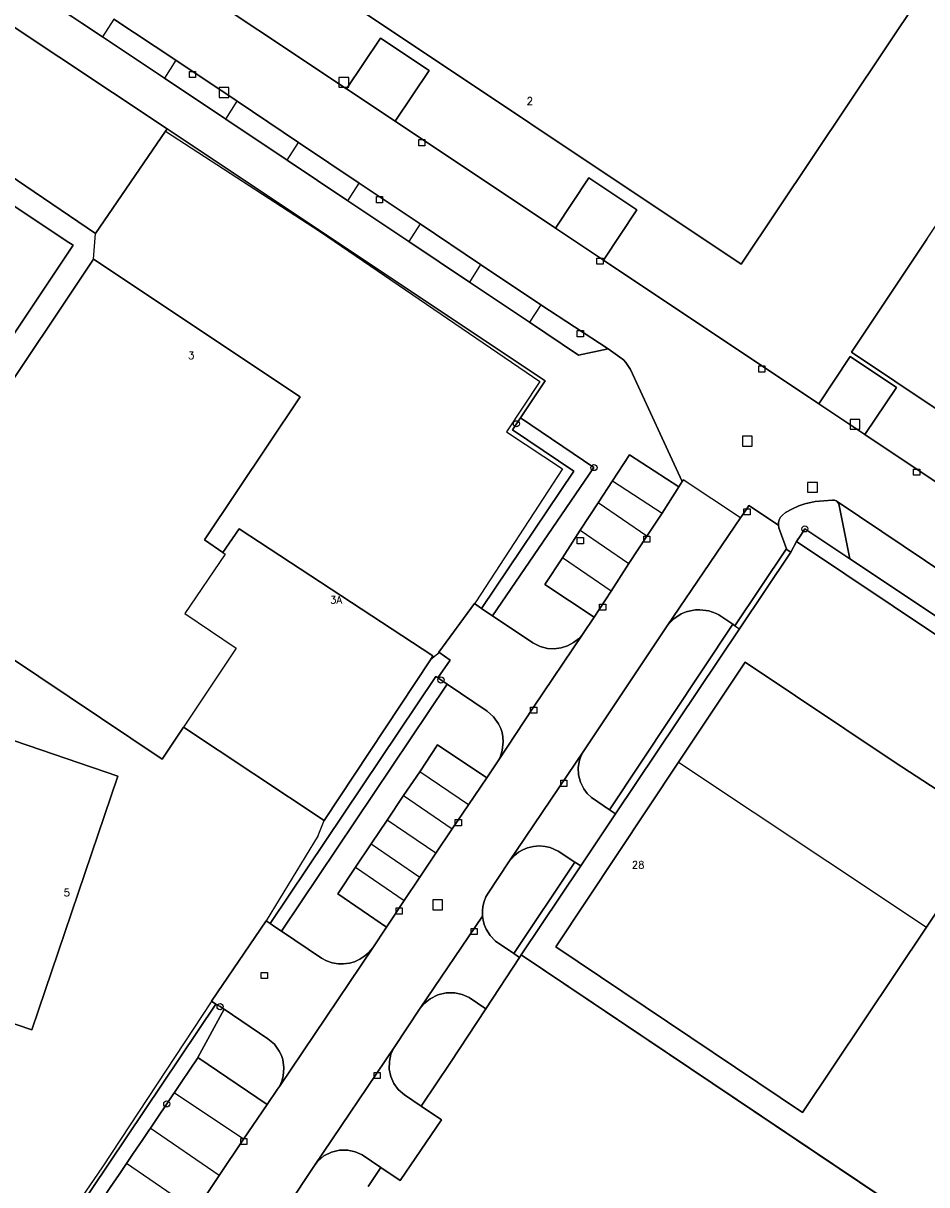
# Model space of a CAD drawing. Header units: metres. Extents: x 108000 to 109000, y 423000 to 423600.
# Tile 69 of 88: x 108815 to 108888, y 423268 to 423363. Entities that reach past the tile are written whole.
import ezdxf

# ---------------------------------------------------------------- set-up
doc = ezdxf.new("R2010")
doc.units = ezdxf.units.M
doc.header["$MEASUREMENT"] = 0
for name, color, linetype in [('Erf', 10, 'Continuous'), ('groenvoorziening', 10, 'Continuous'), ('Hek', 10, 'Continuous'), ('Huisnummers', 10, 'Continuous'), ('Inrit', 10, 'Continuous'), ('inspectie- _rioolput', 10, 'Continuous'), ('kolk', 10, 'Continuous'), ('onverhard', 10, 'Continuous'), ('open verharding', 10, 'Continuous'), ('pand', 10, 'Continuous'), ('Parkeervlak', 10, 'Continuous'), ('rijbaan lokale weg', 10, 'Continuous'), ('vegetatieobject', 10, 'Continuous'), ('waterleidingput', 10, 'Continuous'), ('Wegmarkering', 10, 'Continuous')]:
    doc.layers.add(name, color=color, linetype=linetype)
doc.styles.get("Standard").update_dxf_attribs({"font": 'txt.shx'})

msp = doc.modelspace()

# ---------------------------------------------------------------- linework, layer by layer
at = {"layer": 'Erf', "color": 52, "true_color": 0xd2d200}
msp.add_line((108855.251, 423287.162), (108886.6, 423266.117), dxfattribs=at)
for points in [[(108856.068, 423397.113), (108890.773, 423369.809), (108873.213, 423343.522), (108838.784, 423366.51), (108838.055, 423370.146), (108856.068, 423397.113)], [(108826.597, 423367.413), (108841.002, 423357.813), (108843.779, 423361.972), (108847.73, 423359.334), (108844.955, 423355.179), (108858.044, 423346.455), (108860.784, 423350.558), (108864.701, 423347.942), (108861.963, 423343.843), (108879.53, 423332.135), (108882.096, 423335.979), (108885.863, 423333.464), (108883.299, 423329.623), (108897.203, 423320.356), (108899.76, 423324.186), (108903.561, 423321.648), (108901.006, 423317.822), (108925.218, 423301.7), (108931.324, 423297.592), (108933.808, 423301.316), (108936.329, 423300.175), (108946.726, 423329.428), (108895.658, 423369.742)], [(108817.245, 423263.655), (108830.341, 423283.153), (108829.99, 423283.38), (108834.428, 423289.944), (108834.768, 423289.715), (108848.299, 423309.873), (108848.449, 423309.771), (108849.462, 423311.208), (108848.53, 423311.86), (108851.453, 423315.83), (108851.534, 423315.771), (108851.925, 423315.483), (108852.006, 423315.424), (108859.539, 423326.626), (108854.54, 423330.015), (108854.861, 423330.494), (108855.182, 423330.974), (108857.205, 423333.999), (108826.35, 423354.551), (108826.229, 423354.37), (108820.512, 423346.032), (108789.252, 423367.256), (108772.508, 423342.142)], [(108913.439, 423336.318), (108909.958, 423331.113), (108903.802, 423321.906), (108892.893, 423329.194), (108882.196, 423336.341), (108888.357, 423345.559), (108891.835, 423350.763), (108899.143, 423361.696), (108909.842, 423354.542), (108920.748, 423347.249), (108913.439, 423336.318)], [(108818.134, 423345.429), (108818.688, 423345.06), (108807.312, 423328.065), (108790.288, 423339.407), (108801.651, 423356.399), (108818.134, 423345.429)], [(108830.912, 423319.988), (108832.234, 423321.934), (108848.044, 423311.551), (108847.854, 423311.251), (108839.172, 423298.132), (108827.706, 423305.736), (108825.947, 423303.139), (108803.233, 423318.329), (108820.346, 423343.933), (108837.214, 423332.685), (108829.406, 423321.019), (108830.912, 423319.988)], [(108886.6, 423266.117), (108916.531, 423246.024), (108919.474, 423244.064), (108930.829, 423276.488), (108930.758, 423276.517), (108933.18, 423283.789), (108877.717, 423320.904), (108877.247, 423320.012), (108873.07, 423313.774), (108862.956, 423298.669), (108860.112, 423294.422), (108855.251, 423287.162)], [(108767.213, 423297.4), (108766.777, 423297.548), (108773.942, 423318.295), (108822.337, 423301.743), (108815.322, 423281.038), (108805.22, 423284.473), (108802.661, 423277.363), (108805.245, 423276.484), (108798.295, 423255.689), (108749.837, 423272.3), (108756.875, 423292.944), (108764.808, 423290.244), (108767.213, 423297.4)], [(108888.336, 423289.413), (108878.212, 423274.291), (108858.085, 423287.832), (108868.096, 423302.875), (108873.53, 423311.04), (108885.76, 423302.86), (108893.795, 423297.647), (108888.336, 423289.413)], [(108855.251, 423287.162), (108855.119, 423286.951), (108852.362, 423282.771), (108849.473, 423278.393), (108847.154, 423274.895), (108847.099, 423274.811), (108848.754, 423273.695), (108845.376, 423268.763), (108843.796, 423269.828), (108843.74, 423269.745), (108842.764, 423268.272)]]:
    msp.add_lwpolyline(points, dxfattribs=at)
at = {"layer": 'groenvoorziening', "color": 3}
for points in [[(108804.197, 423369.307), (108826.35, 423354.551)], [(108826.35, 423354.551), (108857.205, 423333.999), (108855.182, 423330.974), (108861.187, 423326.922), (108852.906, 423314.82), (108856.195, 423312.615), (108856.787, 423312.322), (108857.396, 423312.167), (108857.954, 423312.136), (108858.508, 423312.207), (108859.04, 423312.378), (108859.532, 423312.643), (108859.917, 423312.945), (108860.255, 423313.3), (108861.205, 423314.727), (108857.189, 423317.378), (108858.614, 423319.564), (108860.076, 423321.806), (108861.541, 423324.052), (108862.708, 423325.842), (108864.096, 423327.972), (108868.126, 423325.348), (108868.39, 423325.78), (108864.159, 423334.937), (108863.802, 423335.494), (108863.588, 423335.706), (108863.296, 423335.945), (108862.354, 423336.609), (108859.917, 423336.109), (108855.931, 423338.776), (108851.022, 423342.059), (108846.089, 423345.358), (108841.104, 423348.691), (108836.148, 423352.006), (108831.14, 423355.355), (108826.14, 423358.699), (108821.091, 423362.059), (108816.107, 423365.375)], [(108841.002, 423357.813), (108844.955, 423355.179), (108847.73, 423359.334), (108843.779, 423361.972), (108841.002, 423357.813)], [(108858.044, 423346.455), (108861.963, 423343.843), (108864.701, 423347.942), (108860.784, 423350.558), (108858.044, 423346.455)], [(108879.53, 423332.135), (108883.299, 423329.623), (108885.863, 423333.464), (108882.096, 423335.979), (108879.53, 423332.135)], [(108881.045, 423324.145), (108880.958, 423324.217), (108880.804, 423324.265), (108880.642, 423324.269), (108879.253, 423324.143), (108878.387, 423323.959), (108877.92, 423323.803), (108877.379, 423323.566), (108876.828, 423323.26), (108876.572, 423323.05), (108876.422, 423322.866), (108876.306, 423322.657), (108876.244, 423322.434), (108876.24, 423322.222), (108876.279, 423322.014), (108876.896, 423320.303), (108876.874, 423320.27), (108877.247, 423320.012), (108877.717, 423320.904), (108878.057, 423321.414), (108878.397, 423321.925), (108882.073, 423319.476), (108881.179, 423323.956), (108881.045, 423324.145)], [(108872.528, 423314.136), (108871.373, 423314.909), (108871.158, 423315.021), (108870.55, 423315.237), (108869.839, 423315.33), (108869.48, 423315.317), (108869.054, 423315.248), (108868.71, 423315.148), (108868.314, 423314.979), (108867.715, 423314.584), (108867.452, 423314.339), (108867.174, 423314.009), (108860.463, 423303.983), (108860.358, 423303.819), (108860.149, 423303.438), (108860.009, 423303.055), (108859.904, 423302.453), (108859.927, 423301.842), (108860.078, 423301.25), (108860.35, 423300.703), (108860.638, 423300.324), (108860.984, 423299.997), (108862.462, 423299.002), (108872.528, 423314.136)], [(108852.477, 423307.037), (108849.221, 423309.247), (108835.745, 423289.177), (108835.689, 423289.094), (108838.943, 423286.901), (108839.365, 423286.681), (108839.833, 423286.523), (108840.32, 423286.441), (108840.744, 423286.432), (108841.233, 423286.495), (108841.641, 423286.61), (108842.092, 423286.812), (108842.505, 423287.083), (108842.821, 423287.365), (108843.137, 423287.743), (108844.252, 423289.429), (108840.281, 423292.153), (108841.738, 423294.323), (108843.008, 423296.214), (108844.319, 423298.166), (108845.659, 423300.161), (108846.967, 423302.109), (108848.434, 423304.294), (108852.441, 423301.621), (108853.37, 423303.007), (108853.555, 423303.382), (108853.704, 423303.847), (108853.783, 423304.539), (108853.754, 423304.956), (108853.687, 423305.298), (108853.581, 423305.63), (108853.404, 423306.009), (108853, 423306.576), (108852.477, 423307.037)], [(108859.636, 423294.732), (108858.257, 423295.631), (108857.623, 423295.913), (108857.217, 423296.009), (108856.732, 423296.05), (108856.247, 423296.013), (108855.775, 423295.899), (108855.389, 423295.741), (108855.028, 423295.532), (108854.699, 423295.276), (108854.239, 423294.755), (108852.543, 423292.201), (108852.376, 423291.895), (108852.223, 423291.507), (108852.125, 423291.1), (108852.087, 423290.754), (108852.098, 423290.331), (108852.142, 423289.992), (108852.231, 423289.655), (108852.387, 423289.267), (108852.717, 423288.735), (108853.149, 423288.282), (108854.655, 423287.265), (108859.636, 423294.732)], [(108852.362, 423282.771), (108851.018, 423283.676), (108850.441, 423283.93), (108849.824, 423284.061), (108849.124, 423284.056), (108848.443, 423283.893), (108847.817, 423283.58), (108847.277, 423283.134), (108847.008, 423282.813), (108844.876, 423279.62), (108844.625, 423279.059), (108844.492, 423278.46), (108844.488, 423277.846), (108844.612, 423277.245), (108844.859, 423276.683), (108845.218, 423276.186), (108845.729, 423275.735), (108847.099, 423274.811), (108847.154, 423274.895), (108849.473, 423278.393), (108852.362, 423282.771)], [(108831.02, 423282.734), (108828.875, 423278.78), (108834.523, 423274.97), (108835.362, 423276.205), (108835.519, 423276.42), (108835.713, 423276.862), (108835.826, 423277.258), (108835.891, 423277.941), (108835.795, 423278.621), (108835.689, 423278.948), (108835.513, 423279.32), (108835.11, 423279.876), (108834.59, 423280.323), (108831.02, 423282.734)], [(108842.764, 423268.272), (108843.74, 423269.745), (108843.796, 423269.828), (108842.272, 423270.855), (108841.712, 423271.108), (108841.112, 423271.238), (108840.429, 423271.233), (108839.767, 423271.069), (108839.16, 423270.757), (108838.643, 423270.312), (108838.387, 423269.991), (108836.117, 423266.586)]]:
    msp.add_lwpolyline(points, dxfattribs=at)
at = {"layer": 'Hek', "color": 30}
for p, q in [((108820.512, 423346.032), (108826.229, 423354.37)), ((108820.346, 423343.933), (108820.512, 423346.032)), ((108877.717, 423320.904), (108933.18, 423283.789)), ((108851.453, 423315.83), (108848.53, 423311.86)), ((108838.678, 423296.894), (108839.172, 423298.132)), ((108838.678, 423296.894), (108834.428, 423289.944)), ((108834.428, 423289.944), (108829.99, 423283.38))]:
    msp.add_line(p, q, dxfattribs=at)
for points in [[(108826.229, 423354.37), (108838.881, 423346.153), (108856.777, 423333.939), (108854.045, 423329.844), (108858.63, 423326.823), (108851.547, 423315.958), (108851.453, 423315.83)], [(108855.251, 423287.162), (108860.112, 423294.422), (108862.956, 423298.669), (108873.07, 423313.774), (108877.247, 423320.012), (108877.717, 423320.904)], [(108848.53, 423311.86), (108848.436, 423311.732), (108847.854, 423311.251)], [(108916.531, 423246.024), (108886.6, 423266.117), (108855.251, 423287.162)], [(108829.99, 423283.38), (108829.962, 423283.338), (108821.087, 423269.88), (108816.963, 423263.844)]]:
    msp.add_lwpolyline(points, dxfattribs=at)
at = {"layer": 'Inrit', "color": 255}
for points in [[(108876.874, 423320.27), (108876.896, 423320.303), (108876.279, 423322.014), (108876.24, 423322.222), (108873.827, 423323.841), (108873.676, 423323.566), (108873.147, 423322.829), (108867.174, 423314.009), (108867.452, 423314.339), (108867.715, 423314.584), (108868.314, 423314.979), (108868.71, 423315.148), (108869.054, 423315.248), (108869.48, 423315.317), (108869.839, 423315.33), (108870.55, 423315.237), (108871.158, 423315.021), (108871.373, 423314.909), (108872.528, 423314.136), (108872.694, 423314.025), (108876.874, 423320.27)], [(108852.456, 423315.122), (108852.006, 423315.424), (108851.925, 423315.483), (108851.534, 423315.771), (108851.453, 423315.83), (108848.53, 423311.86), (108849.462, 423311.208), (108848.449, 423309.771), (108848.705, 423309.597), (108849.221, 423309.247), (108852.477, 423307.037), (108853, 423306.576), (108853.404, 423306.009), (108853.581, 423305.63), (108853.687, 423305.298), (108853.754, 423304.956), (108853.783, 423304.539), (108853.704, 423303.847), (108853.555, 423303.382), (108853.37, 423303.007), (108856.266, 423307.373), (108860.255, 423313.3), (108859.917, 423312.945), (108859.532, 423312.643), (108859.04, 423312.378), (108858.508, 423312.207), (108857.954, 423312.136), (108857.396, 423312.167), (108856.787, 423312.322), (108856.195, 423312.615), (108852.906, 423314.82), (108852.456, 423315.122)], [(108862.956, 423298.669), (108862.462, 423299.002), (108860.984, 423299.997), (108860.638, 423300.324), (108860.35, 423300.703), (108860.078, 423301.25), (108859.927, 423301.842), (108859.904, 423302.453), (108860.009, 423303.055), (108860.149, 423303.438), (108860.358, 423303.819), (108854.239, 423294.755), (108854.699, 423295.276), (108855.028, 423295.532), (108855.389, 423295.741), (108855.775, 423295.899), (108856.247, 423296.013), (108856.732, 423296.05), (108857.217, 423296.009), (108857.623, 423295.913), (108858.257, 423295.631), (108859.636, 423294.732), (108860.112, 423294.422), (108862.956, 423298.669)], [(108834.768, 423289.715), (108834.428, 423289.944), (108829.99, 423283.38), (108830.341, 423283.153), (108830.68, 423282.944), (108831.02, 423282.734), (108834.59, 423280.323), (108835.11, 423279.876), (108835.513, 423279.32), (108835.689, 423278.948), (108835.795, 423278.621), (108835.891, 423277.941), (108835.826, 423277.258), (108835.713, 423276.862), (108835.519, 423276.42), (108843.137, 423287.743), (108842.821, 423287.365), (108842.505, 423287.083), (108842.092, 423286.812), (108841.641, 423286.61), (108841.233, 423286.495), (108840.744, 423286.432), (108840.32, 423286.441), (108839.833, 423286.523), (108839.365, 423286.681), (108838.943, 423286.901), (108835.689, 423289.094), (108835.228, 423289.405), (108834.768, 423289.715)], [(108855.119, 423286.951), (108854.655, 423287.265), (108853.149, 423288.282), (108852.717, 423288.735), (108852.387, 423289.267), (108852.231, 423289.655), (108852.142, 423289.992), (108852.098, 423290.331), (108847.008, 423282.813), (108847.277, 423283.134), (108847.817, 423283.58), (108848.443, 423283.893), (108849.124, 423284.056), (108849.824, 423284.061), (108850.441, 423283.93), (108851.018, 423283.676), (108852.362, 423282.771), (108855.119, 423286.951)], [(108848.754, 423273.695), (108847.099, 423274.811), (108845.729, 423275.735), (108845.218, 423276.186), (108844.859, 423276.683), (108844.612, 423277.245), (108844.488, 423277.846), (108844.492, 423278.46), (108844.625, 423279.059), (108844.876, 423279.62), (108838.387, 423269.991), (108838.643, 423270.312), (108839.16, 423270.757), (108839.767, 423271.069), (108840.429, 423271.233), (108841.112, 423271.238), (108841.712, 423271.108), (108842.272, 423270.855), (108843.796, 423269.828), (108845.376, 423268.763), (108848.754, 423273.695)]]:
    msp.add_lwpolyline(points, dxfattribs=at)
at = {"layer": 'inspectie- _rioolput', "color": 30}
for p, q in [((108831.402, 423357.922), (108830.602, 423357.922)), ((108830.602, 423357.922), (108830.602, 423357.122)), ((108831.402, 423357.122), (108831.402, 423357.922)), ((108841.175, 423358.758), (108840.375, 423358.758)), ((108840.375, 423358.758), (108840.375, 423357.958)), ((108840.375, 423357.958), (108841.175, 423357.958)), ((108841.175, 423357.958), (108841.175, 423358.758)), ((108830.602, 423357.122), (108831.402, 423357.122)), ((108882.89, 423330.853), (108882.09, 423330.853)), ((108882.09, 423330.853), (108882.09, 423330.053)), ((108882.89, 423330.053), (108882.89, 423330.853)), ((108874.106, 423329.476), (108873.306, 423329.476)), ((108873.306, 423329.476), (108873.306, 423328.676)), ((108874.106, 423328.676), (108874.106, 423329.476)), ((108882.09, 423330.053), (108882.89, 423330.053)), ((108873.306, 423328.676), (108874.106, 423328.676)), ((108879.426, 423325.709), (108878.626, 423325.709)), ((108878.626, 423325.709), (108878.626, 423324.909)), ((108879.426, 423324.909), (108879.426, 423325.709)), ((108878.626, 423324.909), (108879.426, 423324.909)), ((108848.837, 423291.648), (108848.037, 423291.648)), ((108848.037, 423291.648), (108848.037, 423290.848)), ((108848.837, 423290.848), (108848.837, 423291.648)), ((108848.037, 423290.848), (108848.837, 423290.848))]:
    msp.add_line(p, q, dxfattribs=at)
at = {"layer": 'kolk', "color": 30, "true_color": 0xf07a00}
for p, q in [((108828.18, 423358.744), (108828.18, 423359.244)), ((108828.18, 423359.244), (108828.68, 423359.244)), ((108828.68, 423359.244), (108828.68, 423358.744)), ((108828.68, 423358.744), (108828.18, 423358.744)), ((108846.898, 423353.184), (108846.898, 423353.684)), ((108846.898, 423353.684), (108847.398, 423353.684)), ((108847.398, 423353.184), (108846.898, 423353.184)), ((108847.398, 423353.684), (108847.398, 423353.184)), ((108843.438, 423348.528), (108843.438, 423349.028)), ((108843.438, 423349.028), (108843.938, 423349.028)), ((108843.938, 423348.528), (108843.438, 423348.528)), ((108843.938, 423349.028), (108843.938, 423348.528)), ((108861.432, 423343.507), (108861.432, 423344.007)), ((108861.432, 423344.007), (108861.932, 423344.007)), ((108861.932, 423344.007), (108861.932, 423343.507)), ((108861.932, 423343.507), (108861.432, 423343.507)), ((108859.822, 423337.604), (108859.822, 423338.104)), ((108859.822, 423338.104), (108860.322, 423338.104)), ((108860.322, 423338.104), (108860.322, 423337.604)), ((108860.322, 423337.604), (108859.822, 423337.604)), ((108874.635, 423334.715), (108874.635, 423335.215)), ((108874.635, 423335.215), (108875.135, 423335.215)), ((108875.135, 423335.215), (108875.135, 423334.715)), ((108875.135, 423334.715), (108874.635, 423334.715)), ((108887.269, 423326.302), (108887.269, 423326.802)), ((108887.269, 423326.802), (108887.769, 423326.802)), ((108887.769, 423326.802), (108887.769, 423326.302)), ((108887.769, 423326.302), (108887.269, 423326.302)), ((108873.426, 423323.066), (108873.426, 423323.566)), ((108873.426, 423323.566), (108873.926, 423323.566)), ((108873.926, 423323.066), (108873.426, 423323.066)), ((108873.926, 423323.566), (108873.926, 423323.066)), ((108865.255, 423320.837), (108865.255, 423321.337)), ((108865.255, 423321.337), (108865.755, 423321.337)), ((108865.755, 423321.337), (108865.755, 423320.837)), ((108865.755, 423320.837), (108865.255, 423320.837)), ((108861.647, 423315.291), (108861.647, 423315.791)), ((108861.647, 423315.791), (108862.147, 423315.791)), ((108862.147, 423315.291), (108861.647, 423315.291)), ((108862.147, 423315.791), (108862.147, 423315.291)), ((108856.016, 423306.873), (108856.016, 423307.373)), ((108856.016, 423307.373), (108856.516, 423307.373)), ((108856.516, 423306.873), (108856.016, 423306.873)), ((108856.516, 423307.373), (108856.516, 423306.873)), ((108858.482, 423300.91), (108858.482, 423301.41)), ((108858.482, 423301.41), (108858.982, 423301.41)), ((108858.982, 423301.41), (108858.982, 423300.91)), ((108858.982, 423300.91), (108858.482, 423300.91)), ((108849.873, 423297.7), (108849.873, 423298.2)), ((108849.873, 423298.2), (108850.373, 423298.2)), ((108850.373, 423298.2), (108850.373, 423297.7)), ((108850.373, 423297.7), (108849.873, 423297.7)), ((108845.051, 423290.498), (108845.051, 423290.998)), ((108845.051, 423290.998), (108845.551, 423290.998)), ((108845.551, 423290.998), (108845.551, 423290.498)), ((108845.551, 423290.498), (108845.051, 423290.498)), ((108851.16, 423288.814), (108851.16, 423289.314)), ((108851.16, 423289.314), (108851.66, 423289.314)), ((108851.66, 423288.814), (108851.16, 423288.814)), ((108851.66, 423289.314), (108851.66, 423288.814)), ((108834.038, 423285.234), (108834.038, 423285.734)), ((108834.038, 423285.734), (108834.538, 423285.734)), ((108834.538, 423285.234), (108834.038, 423285.234)), ((108834.538, 423285.734), (108834.538, 423285.234)), ((108843.243, 423277.067), (108843.243, 423277.567)), ((108843.243, 423277.567), (108843.743, 423277.567)), ((108843.743, 423277.567), (108843.743, 423277.067)), ((108843.743, 423277.067), (108843.243, 423277.067)), ((108832.375, 423271.692), (108832.375, 423272.192)), ((108832.375, 423272.192), (108832.875, 423272.192)), ((108832.875, 423271.692), (108832.375, 423271.692)), ((108832.875, 423272.192), (108832.875, 423271.692))]:
    msp.add_line(p, q, dxfattribs=at)
at = {"layer": 'onverhard', "color": 255}
for points in [[(108861.187, 423326.922), (108855.182, 423330.974), (108854.861, 423330.494), (108854.54, 423330.015), (108859.539, 423326.626), (108852.006, 423315.424), (108852.456, 423315.122), (108852.906, 423314.82), (108861.187, 423326.922)], [(108878.397, 423321.925), (108878.057, 423321.414), (108877.717, 423320.904), (108933.18, 423283.789), (108933.56, 423284.355), (108933.939, 423284.921), (108933.277, 423285.365), (108882.073, 423319.476), (108878.397, 423321.925)], [(108848.705, 423309.597), (108848.449, 423309.771), (108848.299, 423309.873), (108834.768, 423289.715), (108835.228, 423289.405), (108835.689, 423289.094), (108835.745, 423289.177), (108849.221, 423309.247), (108848.705, 423309.597)], [(108826.331, 423275.01), (108827.51, 423276.757), (108828.233, 423277.829), (108828.814, 423278.689), (108828.875, 423278.78), (108831.02, 423282.734), (108830.68, 423282.944), (108830.341, 423283.153), (108817.245, 423263.655), (108817.738, 423263.327), (108818.231, 423262.999), (108821.08, 423267.23), (108821.132, 423267.306), (108821.716, 423268.172), (108822.435, 423269.238), (108823.601, 423270.965), (108824.376, 423272.114), (108825.546, 423273.847), (108826.331, 423275.01)]]:
    msp.add_lwpolyline(points, dxfattribs=at)
at = {"layer": 'open verharding', "color": 255}
msp.add_line((108872.694, 423314.025), (108873.07, 423313.774), dxfattribs=at)
for points in [[(108804.197, 423369.307), (108806.049, 423372.068), (108800.961, 423375.503), (108800.803, 423374.895), (108800.56, 423374.392), (108798.438, 423371.238), (108794.795, 423373.524), (108792.382, 423369.965), (108791.45, 423370.617), (108789.252, 423367.256), (108820.512, 423346.032), (108826.229, 423354.37), (108826.35, 423354.551), (108804.197, 423369.307)], [(108873.07, 423313.774), (108877.247, 423320.012), (108876.874, 423320.27), (108872.694, 423314.025)], [(108872.694, 423314.025), (108872.528, 423314.136), (108862.462, 423299.002), (108862.956, 423298.669), (108873.07, 423313.774)], [(108860.112, 423294.422), (108859.636, 423294.732), (108854.655, 423287.265), (108855.119, 423286.951), (108855.251, 423287.162), (108860.112, 423294.422)]]:
    msp.add_lwpolyline(points, dxfattribs=at)
at = {"layer": 'pand', "color": 1}
for points in [[(108838.055, 423370.146), (108838.784, 423366.51), (108873.213, 423343.522), (108890.773, 423369.809), (108856.068, 423397.113), (108838.055, 423370.146)], [(108818.134, 423345.429), (108801.651, 423356.399), (108790.288, 423339.407), (108807.312, 423328.065), (108818.688, 423345.06), (108818.134, 423345.429)], [(108888.357, 423345.559), (108882.196, 423336.341), (108892.893, 423329.194)], [(108830.912, 423319.988), (108829.406, 423321.019), (108837.214, 423332.685), (108820.346, 423343.933), (108803.233, 423318.329), (108825.947, 423303.139), (108827.706, 423305.736)], [(108827.706, 423305.736), (108839.172, 423298.132), (108847.854, 423311.251), (108848.044, 423311.551), (108832.234, 423321.934), (108830.912, 423319.988)], [(108830.912, 423319.988), (108831.105, 423319.856), (108827.798, 423315.012), (108831.997, 423312.196), (108827.706, 423305.736)], [(108805.22, 423284.473), (108815.322, 423281.038), (108822.337, 423301.743), (108773.942, 423318.295), (108766.777, 423297.548), (108767.213, 423297.4)], [(108888.336, 423289.413), (108893.795, 423297.647), (108885.76, 423302.86), (108873.53, 423311.04), (108868.096, 423302.875)], [(108868.096, 423302.875), (108858.085, 423287.832), (108878.212, 423274.291), (108888.336, 423289.413)], [(108868.096, 423302.875), (108880.26, 423294.78), (108888.336, 423289.413)]]:
    msp.add_lwpolyline(points, dxfattribs=at)
at = {"layer": 'Parkeervlak', "color": 255}
for p, q in [((108816.107, 423365.375), (108821.091, 423362.059)), ((108822.023, 423363.513), (108821.091, 423362.059)), ((108827.071, 423360.154), (108822.023, 423363.513)), ((108821.091, 423362.059), (108826.14, 423358.699)), ((108827.071, 423360.154), (108826.14, 423358.699)), ((108832.069, 423356.808), (108827.071, 423360.154)), ((108826.14, 423358.699), (108831.14, 423355.355)), ((108831.14, 423355.355), (108832.069, 423356.808)), ((108837.076, 423353.455), (108832.069, 423356.808)), ((108831.14, 423355.355), (108836.148, 423352.006)), ((108836.148, 423352.006), (108837.076, 423353.455)), ((108842.031, 423350.138), (108837.076, 423353.455)), ((108836.148, 423352.006), (108841.104, 423348.691)), ((108841.104, 423348.691), (108842.031, 423350.138)), ((108847.013, 423346.802), (108842.031, 423350.138)), ((108841.104, 423348.691), (108846.089, 423345.358)), ((108847.013, 423346.802), (108846.089, 423345.358)), ((108851.944, 423343.5), (108847.013, 423346.802)), ((108846.089, 423345.358), (108851.022, 423342.059)), ((108851.944, 423343.5), (108851.022, 423342.059)), ((108856.852, 423340.214), (108851.944, 423343.5)), ((108851.022, 423342.059), (108855.931, 423338.776)), ((108856.852, 423340.214), (108855.931, 423338.776)), ((108862.708, 423325.842), (108861.541, 423324.052)), ((108862.708, 423325.842), (108866.752, 423323.191)), ((108861.541, 423324.052), (108860.076, 423321.806)), ((108865.505, 423321.337), (108861.541, 423324.052)), ((108865.505, 423321.337), (108866.752, 423323.191)), ((108860.076, 423321.806), (108858.614, 423319.564)), ((108860.076, 423321.806), (108864.042, 423319.089)), ((108864.042, 423319.089), (108865.505, 423321.337)), ((108862.583, 423316.845), (108858.614, 423319.564)), ((108862.583, 423316.845), (108864.042, 423319.089)), ((108846.967, 423302.109), (108845.659, 423300.161)), ((108850.943, 423299.41), (108846.967, 423302.109)), ((108845.659, 423300.161), (108844.319, 423298.166)), ((108845.659, 423300.161), (108849.616, 423297.451)), ((108849.616, 423297.451), (108850.943, 423299.41)), ((108844.319, 423298.166), (108843.008, 423296.214)), ((108848.28, 423295.453), (108844.319, 423298.166)), ((108848.28, 423295.453), (108849.616, 423297.451)), ((108843.008, 423296.214), (108841.738, 423294.323)), ((108843.008, 423296.214), (108846.973, 423293.498)), ((108846.973, 423293.498), (108848.28, 423295.453)), ((108841.738, 423294.323), (108845.707, 423291.605)), ((108845.707, 423291.605), (108846.973, 423293.498))]:
    msp.add_line(p, q, dxfattribs=at)
for points in [[(108855.931, 423338.776), (108859.917, 423336.109), (108862.354, 423336.609), (108856.852, 423340.214)], [(108866.752, 423323.191), (108868.126, 423325.348), (108864.096, 423327.972), (108862.708, 423325.842)], [(108881.045, 423324.145), (108881.179, 423323.956), (108882.073, 423319.476), (108933.277, 423285.365), (108922.332, 423296.625), (108915.28, 423301.358), (108890.075, 423318.095), (108881.045, 423324.145)], [(108858.614, 423319.564), (108857.189, 423317.378), (108861.205, 423314.727), (108862.583, 423316.845)], [(108850.943, 423299.41), (108852.441, 423301.621), (108848.434, 423304.294), (108846.967, 423302.109)], [(108841.738, 423294.323), (108840.281, 423292.153), (108844.252, 423289.429), (108845.707, 423291.605)], [(108830.605, 423269.167), (108832.582, 423272.128), (108834.523, 423274.97), (108828.875, 423278.78), (108828.814, 423278.689), (108828.233, 423277.829), (108827.51, 423276.757), (108826.331, 423275.01), (108825.546, 423273.847), (108824.376, 423272.114), (108823.601, 423270.965), (108822.435, 423269.238), (108821.716, 423268.172), (108821.132, 423267.306), (108821.08, 423267.23), (108826.729, 423263.361), (108828.684, 423266.289), (108830.605, 423269.167)]]:
    msp.add_lwpolyline(points, dxfattribs=at)
at = {"layer": 'rijbaan lokale weg', "color": 255}
for points in [[(108897.203, 423320.356), (108883.299, 423329.623), (108879.53, 423332.135), (108861.963, 423343.843), (108858.044, 423346.455), (108844.955, 423355.179), (108841.002, 423357.813), (108826.597, 423367.413)], [(108822.023, 423363.513), (108827.071, 423360.154), (108832.069, 423356.808), (108837.076, 423353.455), (108842.031, 423350.138), (108847.013, 423346.802), (108851.944, 423343.5), (108856.852, 423340.214), (108862.354, 423336.609), (108863.296, 423335.945), (108863.588, 423335.706), (108863.802, 423335.494), (108864.159, 423334.937), (108868.39, 423325.78)], [(108868.39, 423325.78), (108868.126, 423325.348), (108866.752, 423323.191), (108865.505, 423321.337), (108864.042, 423319.089), (108862.583, 423316.845), (108861.205, 423314.727), (108860.255, 423313.3), (108856.266, 423307.373), (108853.37, 423303.007), (108852.441, 423301.621), (108850.943, 423299.41), (108849.616, 423297.451), (108848.28, 423295.453), (108846.973, 423293.498), (108845.707, 423291.605), (108844.252, 423289.429), (108843.137, 423287.743), (108835.519, 423276.42), (108835.362, 423276.205), (108834.523, 423274.97), (108832.582, 423272.128), (108830.605, 423269.167), (108828.684, 423266.289)], [(108873.147, 423322.829), (108868.476, 423325.936), (108868.39, 423325.78)], [(108873.147, 423322.829), (108873.676, 423323.566), (108873.827, 423323.841), (108876.24, 423322.222), (108876.244, 423322.434), (108876.306, 423322.657), (108876.422, 423322.866), (108876.572, 423323.05), (108876.828, 423323.26), (108877.379, 423323.566), (108877.92, 423323.803), (108878.387, 423323.959), (108879.253, 423324.143), (108880.642, 423324.269), (108880.804, 423324.265), (108880.958, 423324.217), (108881.045, 423324.145), (108890.075, 423318.095)], [(108836.117, 423266.586), (108838.387, 423269.991), (108844.876, 423279.62), (108847.008, 423282.813), (108852.098, 423290.331), (108852.087, 423290.754), (108852.125, 423291.1), (108852.223, 423291.507), (108852.376, 423291.895), (108852.543, 423292.201), (108854.239, 423294.755), (108860.358, 423303.819), (108860.463, 423303.983), (108867.174, 423314.009), (108873.147, 423322.829)]]:
    msp.add_lwpolyline(points, dxfattribs=at)
at = {"layer": 'vegetatieobject', "color": 3}
for centre in [(108854.861, 423330.494), (108861.187, 423326.922), (108878.397, 423321.925), (108848.705, 423309.597), (108848.705, 423309.597), (108830.68, 423282.944), (108826.331, 423275.01)]:
    msp.add_circle(centre, 0.25, dxfattribs=at)
at = {"layer": 'waterleidingput', "color": 254, "true_color": 0xd2d2d2}
for p, q in [((108859.828, 423320.708), (108859.828, 423321.208)), ((108859.828, 423321.208), (108860.328, 423321.208)), ((108860.328, 423321.208), (108860.328, 423320.708)), ((108860.328, 423320.708), (108859.828, 423320.708))]:
    msp.add_line(p, q, dxfattribs=at)
at = {"layer": 'Wegmarkering', "color": 255}
for p, q in [((108832.582, 423272.128), (108826.929, 423275.896)), ((108830.605, 423269.167), (108824.985, 423273.015)), ((108828.684, 423266.289), (108823.049, 423270.148))]:
    msp.add_line(p, q, dxfattribs=at)

# ---------------------------------------------------------------- texts
at = {"layer": 'Huisnummers', "color": 255}
for s, p in [('2', (108855.701, 423356.533)), ('3', (108828.063, 423335.781)), ('3A', (108839.656, 423315.833)), ('28', (108864.285, 423294.213)), ('5', (108817.921, 423291.945))]:
    msp.add_text(s, height=0.6, dxfattribs=at).set_placement(p)

doc.saveas('drawing.dxf')
